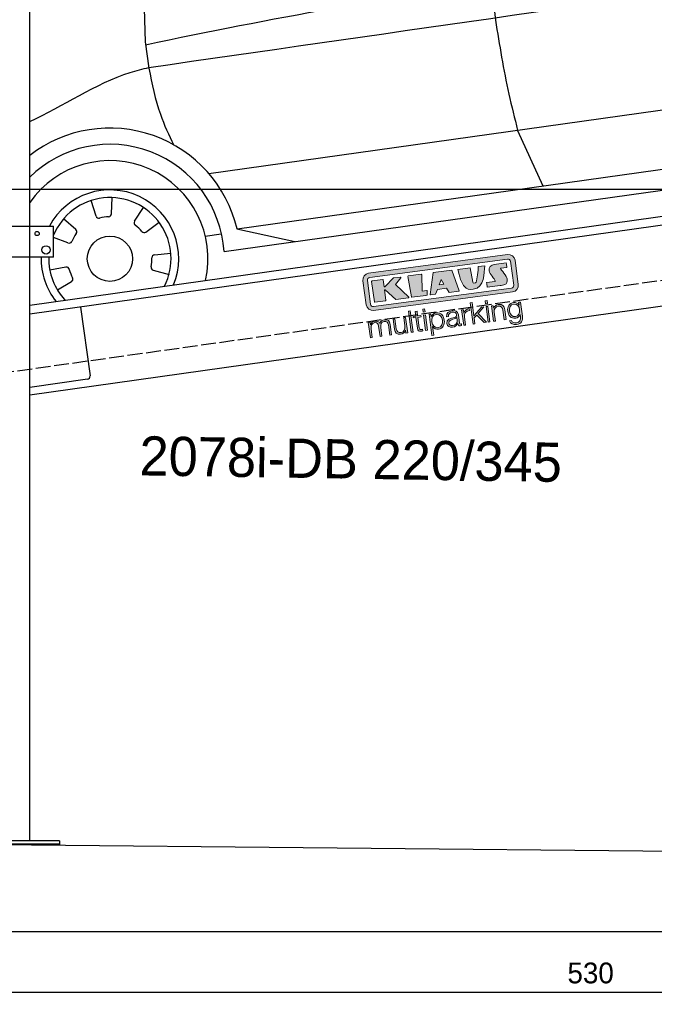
# Model space of a CAD drawing. Extents: x -311 to 6440, y -894 to 5824.
# Tile 2 of 6: x 926 to 3064, y -894 to 2421. Entities that reach past the tile are written whole.
import ezdxf

# ---------------------------------------------------------------- set-up
doc = ezdxf.new("R2010")
doc.units = 0
doc.header["$LTSCALE"] = 10
doc.header["$MEASUREMENT"] = 0
doc.linetypes.add('GEN3', pattern=[6.25, 5, -1.25])
doc.layers.get('0').update_dxf_attribs({"linetype": 'CONTINUOUS'})
doc.layers.get('DEFPOINTS').update_dxf_attribs({"linetype": 'CONTINUOUS'})
doc.layers.add('3', color=6, linetype='GEN3')
doc.layers.add('CAR', color=1, linetype='CONTINUOUS')
for name, color, linetype, lineweight in [('AM_0', 7, 'CONTINUOUS', 30), ('AM_5', 3, 'CONTINUOUS', 15), ('Logo', 7, 'CONTINUOUS', 25)]:
    doc.layers.add(name, color=color, linetype=linetype, lineweight=lineweight)
doc.dimstyles.new('KLAUS_DXF', dxfattribs={"dimscale": 20, "dimtxt": 3.5, "dimasz": 2, "dimexe": 2, "dimexo": 1, "dimgap": 1.5, "dimtad": 1, "dimlfac": 0.1, "dimdsep": 46, "dimtxsty": 'STANDARD', "dimblk": 'DOT', "dimcen": 2, "dimclrd": 256, "dimclre": 256, "dimclrt": 2, "dimadec": 0, "dimazin": 0, "dimtfac": 1, "dimtmove": 2, "dimatfit": 3, "dimfxl": 1, "dimtolj": 1, "dimarcsym": 0})

# ---------------------------------------------------------------- blocks, each defined once
blk = doc.blocks.new('KLAUS')
at = {"layer": 'Logo'}
h = blk.add_hatch(color=8, dxfattribs=at)
h.dxf.hatch_style = 2
edge = h.paths.add_edge_path()
edge.add_spline(control_points=[(3.6, 29.09), (2.88, 29.09), (2.3, 28.51), (2.3, 27.8), (2.3, 27.8), (2.3, 16.11), (2.3, 16.11), (2.3, 15.39), (2.88, 14.81), (3.6, 14.81), (3.6, 14.81), (71.16, 14.81), (71.16, 14.81), (71.88, 14.81), (72.46, 15.39), (72.46, 16.11), (72.46, 16.11), (72.46, 27.8), (72.46, 27.8), (72.46, 28.51), (71.88, 29.09), (71.16, 29.09), (71.16, 29.09), (3.6, 29.09), (3.6, 29.09), (3.6, 29.09), (3.6, 29.09), (3.6, 29.09)], knot_values=[0, 0, 0, 0, 1, 1, 1, 2, 2, 2, 3, 3, 3, 4, 4, 4, 5, 5, 5, 6, 6, 6, 7, 7, 7, 8, 8, 8, 9, 9, 9, 9], degree=3, periodic=0)
edge = h.paths.add_edge_path()
edge.add_spline(control_points=[(3.35, 31.23), (3.35, 31.23), (71.47, 31.23), (71.47, 31.23), (73.26, 31.23), (74.71, 29.77), (74.71, 27.99), (74.71, 27.99), (74.71, 16.17), (74.71, 16.17), (74.71, 14.38), (73.26, 12.93), (71.47, 12.93), (71.47, 12.93), (3.35, 12.93), (3.35, 12.93), (1.56, 12.93), (0.11, 14.38), (0.11, 16.17), (0.11, 16.17), (0.11, 27.99), (0.11, 27.99), (0.11, 29.77), (1.56, 31.23), (3.35, 31.23), (3.35, 31.23), (3.35, 31.23), (3.35, 31.23)], knot_values=[0, 0, 0, 0, 1, 1, 1, 2, 2, 2, 3, 3, 3, 4, 4, 4, 5, 5, 5, 6, 6, 6, 7, 7, 7, 8, 8, 8, 9, 9, 9, 9], degree=3, periodic=0)
h = blk.add_hatch(color=8, dxfattribs=at)
h.dxf.hatch_style = 2
edge = h.paths.add_edge_path()
edge.add_spline(control_points=[(4.5, 27.33), (4.5, 27.33), (9.7, 27.33), (9.7, 27.33), (9.84, 27.33), (9.96, 27.22), (9.96, 27.08), (9.96, 27.08), (9.96, 23.69), (9.96, 23.69), (9.96, 23.69), (9.94, 23.64), (10.04, 23.59), (10.14, 23.53), (10.2, 23.57), (10.2, 23.57), (10.2, 23.57), (10.51, 23.75), (10.51, 23.75), (10.51, 23.75), (14.94, 27.33), (14.94, 27.33), (14.94, 27.33), (18.41, 27.33), (18.41, 27.33), (18.41, 27.33), (18.49, 27.33), (18.56, 27.2), (18.65, 27.04), (18.53, 26.91), (18.53, 26.91), (18.53, 26.91), (15.49, 24.11), (15.49, 24.11), (15.49, 24.11), (21.14, 17.06), (21.14, 17.06), (21.14, 17.06), (21.13, 16.91), (21.13, 16.91), (21.08, 16.84), (20.99, 16.82), (20.99, 16.82), (20.99, 16.82), (14.7, 16.82), (14.7, 16.82), (14.7, 16.82), (10.26, 22.17), (10.26, 22.17), (10.26, 22.17), (10.19, 22.24), (10.08, 22.21), (9.97, 22.18), (9.96, 22.11), (9.96, 22.11), (9.96, 22.11), (9.96, 17.08), (9.96, 17.08), (9.96, 16.94), (9.84, 16.82), (9.7, 16.82), (9.7, 16.82), (4.5, 16.82), (4.5, 16.82), (4.36, 16.82), (4.25, 16.94), (4.25, 17.08), (4.25, 17.08), (4.25, 27.08), (4.25, 27.08), (4.25, 27.22), (4.36, 27.33), (4.5, 27.33), (4.5, 27.33), (4.5, 27.33), (4.5, 27.33)], knot_values=[0, 0, 0, 0, 1, 1, 1, 2, 2, 2, 3, 3, 3, 4, 4, 4, 5, 5, 5, 6, 6, 6, 7, 7, 7, 8, 8, 8, 9, 9, 9, 10, 10, 10, 11, 11, 11, 12, 12, 12, 13, 13, 13, 14, 14, 14, 15, 15, 15, 16, 16, 16, 17, 17, 17, 18, 18, 18, 19, 19, 19, 20, 20, 20, 21, 21, 21, 22, 22, 22, 23, 23, 23, 24, 24, 24, 25, 25, 25, 25], degree=3, periodic=0)
h = blk.add_hatch(color=8, dxfattribs=at)
h.dxf.hatch_style = 2
h.paths.add_polyline_path([(22.42, 17.06), (21.97, 27.15), (22.24, 27.33), (28.55, 27.33), (28.86, 26.97), (28.01, 19.08), (30.26, 19.07), (30.44, 18.95), (30.08, 16.95), (29.49, 16.82), (22.6, 16.82)])
h = blk.add_hatch(color=8, dxfattribs=at)
h.paths.add_polyline_path([(36.52, 21.01), (38.93, 21.01), (37.87, 23.57)])
h.paths.add_polyline_path([(34.52, 27.33), (43.65, 27.33), (45.76, 16.94), (45.57, 16.82), (40.83, 16.82), (39.89, 18.95), (35.42, 18.95), (34.27, 16.82), (31.78, 16.82), (31.66, 17)])
h = blk.add_hatch(color=8, dxfattribs=at)
h.dxf.hatch_style = 2
edge = h.paths.add_edge_path()
edge.add_spline(control_points=[(52.69, 27.32), (52.69, 27.32), (52.88, 20.14), (52.88, 20.14), (53.01, 19.89), (53.2, 19.77), (53.43, 19.71), (53.91, 19.59), (54.43, 19.57), (54.64, 20.03), (55.23, 21.34), (56.27, 25.45), (56.6, 27.33), (56.6, 27.33), (59.77, 27.33), (59.77, 27.33), (58.77, 23.9), (58.56, 16.82), (52.63, 16.76), (48.72, 16.72), (48.01, 19.35), (47.27, 22.24), (46.89, 23.68), (46.54, 27.33), (46.54, 27.33), (46.54, 27.33), (52.69, 27.32), (52.69, 27.32), (52.69, 27.32), (52.69, 27.32), (52.69, 27.32)], knot_values=[0, 0, 0, 0, 1, 1, 1, 2, 2, 2, 3, 3, 3, 4, 4, 4, 5, 5, 5, 6, 6, 6, 7, 7, 7, 8, 8, 8, 9, 9, 9, 10, 10, 10, 10], degree=3, periodic=0)
h = blk.add_hatch(color=8, dxfattribs=at)
h.dxf.hatch_style = 2
edge = h.paths.add_edge_path()
edge.add_spline(control_points=[(64.46, 27.33), (64.46, 27.33), (70.31, 27.33), (70.31, 27.33), (70.31, 26.52), (70.31, 26.02), (70.31, 25.12), (70.31, 25.12), (67.3, 25.12), (67.3, 25.12), (67.24, 25.04), (67.25, 25.11), (67.25, 24.91), (67.25, 24.88), (69.73, 20.38), (69.73, 19.57), (69.73, 16.4), (67.22, 16.81), (65.9, 16.82), (65.9, 16.82), (59.59, 16.82), (59.59, 16.82), (59.59, 17.76), (59.59, 18.23), (59.59, 19.14), (59.59, 19.14), (63.75, 19.14), (63.75, 19.14), (63.82, 19.22), (63.81, 19.11), (63.81, 19.31), (63.81, 20.32), (61.58, 23.06), (61.58, 24.63), (61.58, 26.33), (62.83, 27.34), (64.46, 27.33), (64.46, 27.33), (64.46, 27.33), (64.46, 27.33)], knot_values=[0, 0, 0, 0, 1, 1, 1, 2, 2, 2, 3, 3, 3, 4, 4, 4, 5, 5, 5, 6, 6, 6, 7, 7, 7, 8, 8, 8, 9, 9, 9, 10, 10, 10, 11, 11, 11, 12, 12, 12, 13, 13, 13, 13], degree=3, periodic=0)
h = blk.add_hatch(color=30, dxfattribs=at)
h.dxf.hatch_style = 2
h.paths.add_polyline_path([(20.07, 0), (20.99, 0), (20.99, 10.45), (20.07, 10.45)])
h = blk.add_hatch(color=30, dxfattribs=at)
h.dxf.hatch_style = 2
edge = h.paths.add_edge_path()
edge.add_spline(control_points=[(24.22, 9.82), (24.22, 9.82), (23.3, 9.82), (23.3, 9.82), (23.3, 9.82), (23.3, 7.55), (23.3, 7.55), (23.3, 7.55), (21.98, 7.55), (21.98, 7.55), (21.98, 7.55), (21.98, 6.78), (21.98, 6.78), (21.98, 6.78), (23.3, 6.78), (23.3, 6.78), (23.3, 6.78), (23.3, 1.61), (23.3, 1.61), (23.28, 0.32), (23.71, -0.09), (24.94, -0.09), (25.22, -0.09), (25.48, -0.06), (25.76, -0.06), (25.76, -0.06), (25.76, 0.73), (25.76, 0.73), (25.5, 0.7), (25.23, 0.69), (24.97, 0.69), (24.31, 0.73), (24.22, 1.08), (24.22, 1.68), (24.22, 1.68), (24.22, 6.78), (24.22, 6.78), (24.22, 6.78), (25.76, 6.78), (25.76, 6.78), (25.76, 6.78), (25.76, 7.55), (25.76, 7.55), (25.76, 7.55), (24.22, 7.55), (24.22, 7.55), (24.22, 7.55), (24.22, 9.82), (24.22, 9.82), (24.22, 9.82), (24.22, 9.82), (24.22, 9.82)], knot_values=[0, 0, 0, 0, 1, 1, 1, 2, 2, 2, 3, 3, 3, 4, 4, 4, 5, 5, 5, 6, 6, 6, 7, 7, 7, 8, 8, 8, 9, 9, 9, 10, 10, 10, 11, 11, 11, 12, 12, 12, 13, 13, 13, 14, 14, 14, 15, 15, 15, 16, 16, 16, 17, 17, 17, 17], degree=3, periodic=0)
h = blk.add_hatch(color=30, dxfattribs=at)
h.paths.add_polyline_path([(27.1, 0), (28.03, 0), (28.03, 7.55), (27.1, 7.55)])
h.paths.add_polyline_path([(27.1, 8.98), (28.03, 8.98), (28.03, 10.45), (27.1, 10.45)])
h = blk.add_hatch(color=30, dxfattribs=at)
h.dxf.hatch_style = 2
h.paths.add_polyline_path([(50.4, 0), (51.32, 0), (51.32, 2.87), (52.82, 4.11), (55.8, 0), (56.96, 0), (53.52, 4.76), (56.74, 7.55), (55.51, 7.55), (51.32, 3.89), (51.32, 10.45), (50.4, 10.45)])
h = blk.add_hatch(color=30, dxfattribs=at)
h.paths.add_polyline_path([(57.74, 0), (58.66, 0), (58.66, 7.55), (57.74, 7.55)])
h.paths.add_polyline_path([(57.74, 8.98), (58.66, 8.98), (58.66, 10.45), (57.74, 10.45)])
h = blk.add_hatch(color=30, dxfattribs=at)
h.dxf.hatch_style = 2
edge = h.paths.add_edge_path()
edge.add_spline(control_points=[(0, 0), (0, 0), (0.92, 0), (0.92, 0), (0.92, 0), (0.92, 4.22), (0.92, 4.22), (0.94, 5.8), (1.58, 7), (3.18, 7), (4.35, 7), (4.77, 6.15), (4.76, 5.12), (4.76, 5.12), (4.76, 0), (4.76, 0), (4.76, 0), (5.68, 0), (5.68, 0), (5.68, 0), (5.68, 4.27), (5.68, 4.27), (5.68, 5.68), (6.14, 7), (7.73, 7), (9.05, 7), (9.52, 6.32), (9.52, 5.08), (9.52, 5.08), (9.52, 0), (9.52, 0), (9.52, 0), (10.44, 0), (10.44, 0), (10.44, 0), (10.44, 5.12), (10.44, 5.12), (10.44, 6.91), (9.59, 7.77), (7.94, 7.77), (6.94, 7.77), (5.99, 7.29), (5.54, 6.3), (5.26, 7.29), (4.36, 7.77), (3.37, 7.77), (2.17, 7.77), (1.38, 7.19), (0.89, 6.28), (0.89, 6.28), (0.85, 6.28), (0.85, 6.28), (0.85, 6.28), (0.85, 7.55), (0.85, 7.55), (0.85, 7.55), (0, 7.55), (0, 7.55), (0, 7.55), (0, 0), (0, 0), (0, 0), (0, 0), (0, 0)], knot_values=[0, 0, 0, 0, 1, 1, 1, 2, 2, 2, 3, 3, 3, 4, 4, 4, 5, 5, 5, 6, 6, 6, 7, 7, 7, 8, 8, 8, 9, 9, 9, 10, 10, 10, 11, 11, 11, 12, 12, 12, 13, 13, 13, 14, 14, 14, 15, 15, 15, 16, 16, 16, 17, 17, 17, 18, 18, 18, 19, 19, 19, 20, 20, 20, 21, 21, 21, 21], degree=3, periodic=0)
h = blk.add_hatch(color=30, dxfattribs=at)
h.dxf.hatch_style = 2
edge = h.paths.add_edge_path()
edge.add_spline(control_points=[(18.31, 7.55), (18.31, 7.55), (17.39, 7.55), (17.39, 7.55), (17.39, 7.55), (17.39, 3.59), (17.39, 3.59), (17.39, 2.05), (16.7, 0.56), (15.12, 0.56), (13.66, 0.56), (13.15, 1.27), (13.1, 2.64), (13.1, 2.64), (13.1, 7.55), (13.1, 7.55), (13.1, 7.55), (12.18, 7.55), (12.18, 7.55), (12.18, 7.55), (12.18, 2.65), (12.18, 2.65), (12.18, 0.89), (12.93, -0.22), (14.83, -0.22), (15.96, -0.22), (16.95, 0.35), (17.44, 1.36), (17.44, 1.36), (17.47, 1.36), (17.47, 1.36), (17.47, 1.36), (17.47, 0), (17.47, 0), (17.47, 0), (18.31, 0), (18.31, 0), (18.31, 0), (18.31, 7.55), (18.31, 7.55), (18.31, 7.55), (18.31, 7.55), (18.31, 7.55)], knot_values=[0, 0, 0, 0, 1, 1, 1, 2, 2, 2, 3, 3, 3, 4, 4, 4, 5, 5, 5, 6, 6, 6, 7, 7, 7, 8, 8, 8, 9, 9, 9, 10, 10, 10, 11, 11, 11, 12, 12, 12, 13, 13, 13, 14, 14, 14, 14], degree=3, periodic=0)
h = blk.add_hatch(color=30, dxfattribs=at)
edge = h.paths.add_edge_path()
edge.add_spline(control_points=[(35.84, 3.78), (35.84, 2.21), (35.12, 0.56), (33.37, 0.56), (31.4, 0.56), (30.72, 2.21), (30.72, 3.78), (30.72, 5.49), (31.33, 7), (33.37, 7), (35.12, 7), (35.84, 5.34), (35.84, 3.78), (35.84, 3.78), (35.84, 3.78), (35.84, 3.78)], knot_values=[0, 0, 0, 0, 1, 1, 1, 2, 2, 2, 3, 3, 3, 4, 4, 4, 5, 5, 5, 5], degree=3, periodic=0)
edge = h.paths.add_edge_path()
edge.add_spline(control_points=[(29.79, -2.8), (29.79, -2.8), (30.72, -2.8), (30.72, -2.8), (30.72, -2.8), (30.72, 1.43), (30.72, 1.43), (30.72, 1.43), (30.74, 1.43), (30.74, 1.43), (31.14, 0.35), (32.24, -0.22), (33.37, -0.22), (35.66, -0.22), (36.76, 1.64), (36.76, 3.78), (36.76, 5.91), (35.66, 7.77), (33.37, 7.77), (32.15, 7.77), (31.1, 7.14), (30.67, 6.12), (30.67, 6.12), (30.64, 6.12), (30.64, 6.12), (30.64, 6.12), (30.64, 7.55), (30.64, 7.55), (30.64, 7.55), (29.79, 7.55), (29.79, 7.55), (29.79, 7.55), (29.79, -2.8), (29.79, -2.8), (29.79, -2.8), (29.79, -2.8), (29.79, -2.8)], knot_values=[0, 0, 0, 0, 1, 1, 1, 2, 2, 2, 3, 3, 3, 4, 4, 4, 5, 5, 5, 6, 6, 6, 7, 7, 7, 8, 8, 8, 9, 9, 9, 10, 10, 10, 11, 11, 11, 12, 12, 12, 12], degree=3, periodic=0)
h = blk.add_hatch(color=30, dxfattribs=at)
edge = h.paths.add_edge_path()
edge.add_spline(control_points=[(43.03, 2.93), (43.04, 1.45), (41.8, 0.56), (40.39, 0.56), (39.53, 0.56), (38.71, 1.13), (38.71, 2.05), (38.71, 3.53), (40.66, 3.51), (42.22, 3.79), (42.47, 3.84), (42.88, 3.91), (43, 4.13), (43, 4.13), (43.03, 4.13), (43.03, 4.13), (43.03, 4.13), (43.03, 2.93), (43.03, 2.93), (43.03, 2.93), (43.03, 2.93), (43.03, 2.93)], knot_values=[0, 0, 0, 0, 1, 1, 1, 2, 2, 2, 3, 3, 3, 4, 4, 4, 5, 5, 5, 6, 6, 6, 7, 7, 7, 7], degree=3, periodic=0)
edge = h.paths.add_edge_path()
edge.add_spline(control_points=[(39.03, 5.24), (39.06, 6.47), (39.91, 7), (41.05, 7), (42.14, 7), (43.03, 6.69), (43.03, 5.45), (43.03, 4.61), (42.6, 4.51), (41.84, 4.42), (39.85, 4.19), (37.79, 4.11), (37.79, 1.99), (37.79, 0.47), (38.93, -0.22), (40.32, -0.22), (41.77, -0.22), (42.43, 0.34), (43.07, 1.32), (43.07, 1.32), (43.1, 1.32), (43.1, 1.32), (43.1, 0.53), (43.25, 0), (44.19, 0), (44.43, 0), (44.58, 0.01), (44.79, 0.06), (44.79, 0.06), (44.79, 0.83), (44.79, 0.83), (44.71, 0.81), (44.6, 0.78), (44.49, 0.78), (44.13, 0.78), (43.95, 0.98), (43.95, 1.33), (43.95, 1.33), (43.95, 5.34), (43.95, 5.34), (43.95, 7.36), (42.5, 7.77), (41.17, 7.77), (39.44, 7.77), (38.2, 7.01), (38.11, 5.24), (38.11, 5.24), (39.03, 5.24), (39.03, 5.24), (39.03, 5.24), (39.03, 5.24), (39.03, 5.24)], knot_values=[0, 0, 0, 0, 1, 1, 1, 2, 2, 2, 3, 3, 3, 4, 4, 4, 5, 5, 5, 6, 6, 6, 7, 7, 7, 8, 8, 8, 9, 9, 9, 10, 10, 10, 11, 11, 11, 12, 12, 12, 13, 13, 13, 14, 14, 14, 15, 15, 15, 16, 16, 16, 17, 17, 17, 17], degree=3, periodic=0)
h = blk.add_hatch(color=30, dxfattribs=at)
h.dxf.hatch_style = 2
edge = h.paths.add_edge_path()
edge.add_spline(control_points=[(45.79, 0), (45.79, 0), (46.71, 0), (46.71, 0), (46.71, 0), (46.71, 4.03), (46.71, 4.03), (46.71, 5.59), (47.85, 6.82), (49.52, 6.73), (49.52, 6.73), (49.52, 7.66), (49.52, 7.66), (48.16, 7.72), (47.14, 7), (46.67, 5.78), (46.67, 5.78), (46.64, 5.78), (46.64, 5.78), (46.64, 5.78), (46.64, 7.55), (46.64, 7.55), (46.64, 7.55), (45.79, 7.55), (45.79, 7.55), (45.79, 7.55), (45.79, 0), (45.79, 0), (45.79, 0), (45.79, 0), (45.79, 0)], knot_values=[0, 0, 0, 0, 1, 1, 1, 2, 2, 2, 3, 3, 3, 4, 4, 4, 5, 5, 5, 6, 6, 6, 7, 7, 7, 8, 8, 8, 9, 9, 9, 10, 10, 10, 10], degree=3, periodic=0)
h = blk.add_hatch(color=30, dxfattribs=at)
h.dxf.hatch_style = 2
edge = h.paths.add_edge_path()
edge.add_spline(control_points=[(60.41, 0), (60.41, 0), (61.33, 0), (61.33, 0), (61.33, 0), (61.33, 4.41), (61.33, 4.41), (61.36, 5.89), (62.24, 7), (63.7, 7), (65.2, 7), (65.62, 6.02), (65.62, 4.71), (65.62, 4.71), (65.62, 0), (65.62, 0), (65.62, 0), (66.54, 0), (66.54, 0), (66.54, 0), (66.54, 4.86), (66.54, 4.86), (66.54, 6.66), (65.9, 7.77), (63.78, 7.77), (62.71, 7.77), (61.7, 7.16), (61.36, 6.25), (61.36, 6.25), (61.33, 6.25), (61.33, 6.25), (61.33, 6.25), (61.33, 7.55), (61.33, 7.55), (61.33, 7.55), (60.41, 7.55), (60.41, 7.55), (60.41, 7.55), (60.41, 0), (60.41, 0), (60.41, 0), (60.41, 0), (60.41, 0)], knot_values=[0, 0, 0, 0, 1, 1, 1, 2, 2, 2, 3, 3, 3, 4, 4, 4, 5, 5, 5, 6, 6, 6, 7, 7, 7, 8, 8, 8, 9, 9, 9, 10, 10, 10, 11, 11, 11, 12, 12, 12, 13, 13, 13, 14, 14, 14, 14], degree=3, periodic=0)
h = blk.add_hatch(color=30, dxfattribs=at)
edge = h.paths.add_edge_path()
edge.add_spline(control_points=[(71.32, 0.86), (69.62, 0.86), (68.83, 2.34), (68.83, 3.86), (68.83, 5.43), (69.56, 7), (71.32, 7), (73.06, 7), (73.75, 5.34), (73.75, 3.86), (73.75, 2.33), (72.91, 0.86), (71.32, 0.86), (71.32, 0.86), (71.32, 0.86), (71.32, 0.86)], knot_values=[0, 0, 0, 0, 1, 1, 1, 2, 2, 2, 3, 3, 3, 4, 4, 4, 5, 5, 5, 5], degree=3, periodic=0)
edge = h.paths.add_edge_path()
edge.add_spline(control_points=[(74.67, 7.55), (74.67, 7.55), (73.75, 7.55), (73.75, 7.55), (73.75, 7.55), (73.75, 6.25), (73.75, 6.25), (73.75, 6.25), (73.72, 6.25), (73.72, 6.25), (73.35, 7.09), (72.41, 7.77), (71.32, 7.77), (69.13, 7.77), (67.9, 6.05), (67.9, 3.97), (67.9, 1.82), (68.9, 0.09), (71.32, 0.09), (72.4, 0.09), (73.29, 0.72), (73.72, 1.64), (73.72, 1.64), (73.75, 1.64), (73.75, 1.64), (73.75, 1.64), (73.75, 0.61), (73.75, 0.61), (73.75, -1.23), (73.01, -2.24), (71.32, -2.24), (70.29, -2.24), (69.31, -1.85), (69.1, -0.73), (69.1, -0.73), (68.18, -0.73), (68.18, -0.73), (68.31, -2.34), (69.81, -3.02), (71.32, -3.02), (73.79, -3.02), (74.65, -1.64), (74.67, 0.61), (74.67, 0.61), (74.67, 7.55), (74.67, 7.55), (74.67, 7.55), (74.67, 7.55), (74.67, 7.55)], knot_values=[0, 0, 0, 0, 1, 1, 1, 2, 2, 2, 3, 3, 3, 4, 4, 4, 5, 5, 5, 6, 6, 6, 7, 7, 7, 8, 8, 8, 9, 9, 9, 10, 10, 10, 11, 11, 11, 12, 12, 12, 13, 13, 13, 14, 14, 14, 15, 15, 15, 16, 16, 16, 16], degree=3, periodic=0)
at = {"layer": 'Logo', "lineweight": 0}
for points in [[(22.42, 17.06), (21.97, 27.15), (22.24, 27.33), (28.55, 27.33), (28.86, 26.97), (28.01, 19.08), (30.26, 19.07), (30.44, 18.95), (30.08, 16.95), (29.49, 16.82), (22.6, 16.82), (22.42, 17.06), (22.42, 17.06)], [(34.52, 27.33), (43.65, 27.33), (45.76, 16.94), (45.57, 16.82), (40.83, 16.82), (39.89, 18.95), (35.42, 18.95), (34.27, 16.82), (31.78, 16.82), (31.66, 17), (34.52, 27.33), (34.52, 27.33)], [(36.52, 21.01), (38.93, 21.01), (37.87, 23.57), (36.52, 21.01), (36.52, 21.01)], [(20.07, 0), (20.99, 0), (20.99, 10.45), (20.07, 10.45), (20.07, 0), (20.07, 0)], [(27.1, 8.98), (28.03, 8.98), (28.03, 10.45), (27.1, 10.45), (27.1, 8.98), (27.1, 8.98)], [(50.4, 0), (51.32, 0), (51.32, 2.87), (52.82, 4.11), (55.8, 0), (56.96, 0), (53.52, 4.76), (56.74, 7.55), (55.51, 7.55), (51.32, 3.89), (51.32, 10.45), (50.4, 10.45), (50.4, 0), (50.4, 0)], [(57.74, 8.98), (58.66, 8.98), (58.66, 10.45), (57.74, 10.45), (57.74, 8.98), (57.74, 8.98)], [(27.1, 0), (28.03, 0), (28.03, 7.55), (27.1, 7.55), (27.1, 0), (27.1, 0)], [(57.74, 0), (58.66, 0), (58.66, 7.55), (57.74, 7.55), (57.74, 0), (57.74, 0)]]:
    blk.add_lwpolyline(points, dxfattribs=at)
for points, knots in [([(3.35, 31.23), (3.35, 31.23), (71.47, 31.23), (71.47, 31.23), (73.26, 31.23), (74.71, 29.77), (74.71, 27.99), (74.71, 27.99), (74.71, 16.17), (74.71, 16.17), (74.71, 14.38), (73.26, 12.93), (71.47, 12.93), (71.47, 12.93), (3.35, 12.93), (3.35, 12.93), (1.56, 12.93), (0.11, 14.38), (0.11, 16.17), (0.11, 16.17), (0.11, 27.99), (0.11, 27.99), (0.11, 29.77), (1.56, 31.23), (3.35, 31.23), (3.35, 31.23), (3.35, 31.23), (3.35, 31.23)], [0, 0, 0, 0, 1, 1, 1, 2, 2, 2, 3, 3, 3, 4, 4, 4, 5, 5, 5, 6, 6, 6, 7, 7, 7, 8, 8, 8, 9, 9, 9, 9]), ([(3.6, 29.09), (2.88, 29.09), (2.3, 28.51), (2.3, 27.8), (2.3, 27.8), (2.3, 16.11), (2.3, 16.11), (2.3, 15.39), (2.88, 14.81), (3.6, 14.81), (3.6, 14.81), (71.16, 14.81), (71.16, 14.81), (71.88, 14.81), (72.46, 15.39), (72.46, 16.11), (72.46, 16.11), (72.46, 27.8), (72.46, 27.8), (72.46, 28.51), (71.88, 29.09), (71.16, 29.09), (71.16, 29.09), (3.6, 29.09), (3.6, 29.09), (3.6, 29.09), (3.6, 29.09), (3.6, 29.09)], [0, 0, 0, 0, 1, 1, 1, 2, 2, 2, 3, 3, 3, 4, 4, 4, 5, 5, 5, 6, 6, 6, 7, 7, 7, 8, 8, 8, 9, 9, 9, 9]), ([(4.5, 27.33), (4.5, 27.33), (9.7, 27.33), (9.7, 27.33), (9.84, 27.33), (9.96, 27.22), (9.96, 27.08), (9.96, 27.08), (9.96, 23.69), (9.96, 23.69), (9.96, 23.69), (9.94, 23.64), (10.04, 23.59), (10.14, 23.53), (10.2, 23.57), (10.2, 23.57), (10.2, 23.57), (10.51, 23.75), (10.51, 23.75), (10.51, 23.75), (14.94, 27.33), (14.94, 27.33), (14.94, 27.33), (18.41, 27.33), (18.41, 27.33), (18.41, 27.33), (18.49, 27.33), (18.56, 27.2), (18.65, 27.04), (18.53, 26.91), (18.53, 26.91), (18.53, 26.91), (15.49, 24.11), (15.49, 24.11), (15.49, 24.11), (21.14, 17.06), (21.14, 17.06), (21.14, 17.06), (21.13, 16.91), (21.13, 16.91), (21.08, 16.84), (20.99, 16.82), (20.99, 16.82), (20.99, 16.82), (14.7, 16.82), (14.7, 16.82), (14.7, 16.82), (10.26, 22.17), (10.26, 22.17), (10.26, 22.17), (10.19, 22.24), (10.08, 22.21), (9.97, 22.18), (9.96, 22.11), (9.96, 22.11), (9.96, 22.11), (9.96, 17.08), (9.96, 17.08), (9.96, 16.94), (9.84, 16.82), (9.7, 16.82), (9.7, 16.82), (4.5, 16.82), (4.5, 16.82), (4.36, 16.82), (4.25, 16.94), (4.25, 17.08), (4.25, 17.08), (4.25, 27.08), (4.25, 27.08), (4.25, 27.22), (4.36, 27.33), (4.5, 27.33), (4.5, 27.33), (4.5, 27.33), (4.5, 27.33)], [0, 0, 0, 0, 1, 1, 1, 2, 2, 2, 3, 3, 3, 4, 4, 4, 5, 5, 5, 6, 6, 6, 7, 7, 7, 8, 8, 8, 9, 9, 9, 10, 10, 10, 11, 11, 11, 12, 12, 12, 13, 13, 13, 14, 14, 14, 15, 15, 15, 16, 16, 16, 17, 17, 17, 18, 18, 18, 19, 19, 19, 20, 20, 20, 21, 21, 21, 22, 22, 22, 23, 23, 23, 24, 24, 24, 25, 25, 25, 25]), ([(52.69, 27.32), (52.69, 27.32), (52.88, 20.14), (52.88, 20.14), (53.01, 19.89), (53.2, 19.77), (53.43, 19.71), (53.91, 19.59), (54.43, 19.57), (54.64, 20.03), (55.23, 21.34), (56.27, 25.45), (56.6, 27.33), (56.6, 27.33), (59.77, 27.33), (59.77, 27.33), (58.77, 23.9), (58.56, 16.82), (52.63, 16.76), (48.72, 16.72), (48.01, 19.35), (47.27, 22.24), (46.89, 23.68), (46.54, 27.33), (46.54, 27.33), (46.54, 27.33), (52.69, 27.32), (52.69, 27.32), (52.69, 27.32), (52.69, 27.32), (52.69, 27.32)], [0, 0, 0, 0, 1, 1, 1, 2, 2, 2, 3, 3, 3, 4, 4, 4, 5, 5, 5, 6, 6, 6, 7, 7, 7, 8, 8, 8, 9, 9, 9, 10, 10, 10, 10]), ([(64.46, 27.33), (64.46, 27.33), (70.31, 27.33), (70.31, 27.33), (70.31, 26.52), (70.31, 26.02), (70.31, 25.12), (70.31, 25.12), (67.3, 25.12), (67.3, 25.12), (67.24, 25.04), (67.25, 25.11), (67.25, 24.91), (67.25, 24.88), (69.73, 20.38), (69.73, 19.57), (69.73, 16.4), (67.22, 16.81), (65.9, 16.82), (65.9, 16.82), (59.59, 16.82), (59.59, 16.82), (59.59, 17.76), (59.59, 18.23), (59.59, 19.14), (59.59, 19.14), (63.75, 19.14), (63.75, 19.14), (63.82, 19.22), (63.81, 19.11), (63.81, 19.31), (63.81, 20.32), (61.58, 23.06), (61.58, 24.63), (61.58, 26.33), (62.83, 27.34), (64.46, 27.33), (64.46, 27.33), (64.46, 27.33), (64.46, 27.33)], [0, 0, 0, 0, 1, 1, 1, 2, 2, 2, 3, 3, 3, 4, 4, 4, 5, 5, 5, 6, 6, 6, 7, 7, 7, 8, 8, 8, 9, 9, 9, 10, 10, 10, 11, 11, 11, 12, 12, 12, 13, 13, 13, 13]), ([(24.22, 9.82), (24.22, 9.82), (23.3, 9.82), (23.3, 9.82), (23.3, 9.82), (23.3, 7.55), (23.3, 7.55), (23.3, 7.55), (21.98, 7.55), (21.98, 7.55), (21.98, 7.55), (21.98, 6.78), (21.98, 6.78), (21.98, 6.78), (23.3, 6.78), (23.3, 6.78), (23.3, 6.78), (23.3, 1.61), (23.3, 1.61), (23.28, 0.32), (23.71, -0.09), (24.94, -0.09), (25.22, -0.09), (25.48, -0.06), (25.76, -0.06), (25.76, -0.06), (25.76, 0.73), (25.76, 0.73), (25.5, 0.7), (25.23, 0.69), (24.97, 0.69), (24.31, 0.73), (24.22, 1.08), (24.22, 1.68), (24.22, 1.68), (24.22, 6.78), (24.22, 6.78), (24.22, 6.78), (25.76, 6.78), (25.76, 6.78), (25.76, 6.78), (25.76, 7.55), (25.76, 7.55), (25.76, 7.55), (24.22, 7.55), (24.22, 7.55), (24.22, 7.55), (24.22, 9.82), (24.22, 9.82), (24.22, 9.82), (24.22, 9.82), (24.22, 9.82)], [0, 0, 0, 0, 1, 1, 1, 2, 2, 2, 3, 3, 3, 4, 4, 4, 5, 5, 5, 6, 6, 6, 7, 7, 7, 8, 8, 8, 9, 9, 9, 10, 10, 10, 11, 11, 11, 12, 12, 12, 13, 13, 13, 14, 14, 14, 15, 15, 15, 16, 16, 16, 17, 17, 17, 17]), ([(0, 0), (0, 0), (0.92, 0), (0.92, 0), (0.92, 0), (0.92, 4.22), (0.92, 4.22), (0.94, 5.8), (1.58, 7), (3.18, 7), (4.35, 7), (4.77, 6.15), (4.76, 5.12), (4.76, 5.12), (4.76, 0), (4.76, 0), (4.76, 0), (5.68, 0), (5.68, 0), (5.68, 0), (5.68, 4.27), (5.68, 4.27), (5.68, 5.68), (6.14, 7), (7.73, 7), (9.05, 7), (9.52, 6.32), (9.52, 5.08), (9.52, 5.08), (9.52, 0), (9.52, 0), (9.52, 0), (10.44, 0), (10.44, 0), (10.44, 0), (10.44, 5.12), (10.44, 5.12), (10.44, 6.91), (9.59, 7.77), (7.94, 7.77), (6.94, 7.77), (5.99, 7.29), (5.54, 6.3), (5.26, 7.29), (4.36, 7.77), (3.37, 7.77), (2.17, 7.77), (1.38, 7.19), (0.89, 6.28), (0.89, 6.28), (0.85, 6.28), (0.85, 6.28), (0.85, 6.28), (0.85, 7.55), (0.85, 7.55), (0.85, 7.55), (0, 7.55), (0, 7.55), (0, 7.55), (0, 0), (0, 0), (0, 0), (0, 0), (0, 0)], [0, 0, 0, 0, 1, 1, 1, 2, 2, 2, 3, 3, 3, 4, 4, 4, 5, 5, 5, 6, 6, 6, 7, 7, 7, 8, 8, 8, 9, 9, 9, 10, 10, 10, 11, 11, 11, 12, 12, 12, 13, 13, 13, 14, 14, 14, 15, 15, 15, 16, 16, 16, 17, 17, 17, 18, 18, 18, 19, 19, 19, 20, 20, 20, 21, 21, 21, 21]), ([(18.31, 7.55), (18.31, 7.55), (17.39, 7.55), (17.39, 7.55), (17.39, 7.55), (17.39, 3.59), (17.39, 3.59), (17.39, 2.05), (16.7, 0.56), (15.12, 0.56), (13.66, 0.56), (13.15, 1.27), (13.1, 2.64), (13.1, 2.64), (13.1, 7.55), (13.1, 7.55), (13.1, 7.55), (12.18, 7.55), (12.18, 7.55), (12.18, 7.55), (12.18, 2.65), (12.18, 2.65), (12.18, 0.89), (12.93, -0.22), (14.83, -0.22), (15.96, -0.22), (16.95, 0.35), (17.44, 1.36), (17.44, 1.36), (17.47, 1.36), (17.47, 1.36), (17.47, 1.36), (17.47, 0), (17.47, 0), (17.47, 0), (18.31, 0), (18.31, 0), (18.31, 0), (18.31, 7.55), (18.31, 7.55), (18.31, 7.55), (18.31, 7.55), (18.31, 7.55)], [0, 0, 0, 0, 1, 1, 1, 2, 2, 2, 3, 3, 3, 4, 4, 4, 5, 5, 5, 6, 6, 6, 7, 7, 7, 8, 8, 8, 9, 9, 9, 10, 10, 10, 11, 11, 11, 12, 12, 12, 13, 13, 13, 14, 14, 14, 14]), ([(29.79, -2.8), (29.79, -2.8), (30.72, -2.8), (30.72, -2.8), (30.72, -2.8), (30.72, 1.43), (30.72, 1.43), (30.72, 1.43), (30.74, 1.43), (30.74, 1.43), (31.14, 0.35), (32.24, -0.22), (33.37, -0.22), (35.66, -0.22), (36.76, 1.64), (36.76, 3.78), (36.76, 5.91), (35.66, 7.77), (33.37, 7.77), (32.15, 7.77), (31.1, 7.14), (30.67, 6.12), (30.67, 6.12), (30.64, 6.12), (30.64, 6.12), (30.64, 6.12), (30.64, 7.55), (30.64, 7.55), (30.64, 7.55), (29.79, 7.55), (29.79, 7.55), (29.79, 7.55), (29.79, -2.8), (29.79, -2.8), (29.79, -2.8), (29.79, -2.8), (29.79, -2.8)], [0, 0, 0, 0, 1, 1, 1, 2, 2, 2, 3, 3, 3, 4, 4, 4, 5, 5, 5, 6, 6, 6, 7, 7, 7, 8, 8, 8, 9, 9, 9, 10, 10, 10, 11, 11, 11, 12, 12, 12, 12]), ([(35.84, 3.78), (35.84, 2.21), (35.12, 0.56), (33.37, 0.56), (31.4, 0.56), (30.72, 2.21), (30.72, 3.78), (30.72, 5.49), (31.33, 7), (33.37, 7), (35.12, 7), (35.84, 5.34), (35.84, 3.78), (35.84, 3.78), (35.84, 3.78), (35.84, 3.78)], [0, 0, 0, 0, 1, 1, 1, 2, 2, 2, 3, 3, 3, 4, 4, 4, 5, 5, 5, 5]), ([(39.03, 5.24), (39.06, 6.47), (39.91, 7), (41.05, 7), (42.14, 7), (43.03, 6.69), (43.03, 5.45), (43.03, 4.61), (42.6, 4.51), (41.84, 4.42), (39.85, 4.19), (37.79, 4.11), (37.79, 1.99), (37.79, 0.47), (38.93, -0.22), (40.32, -0.22), (41.77, -0.22), (42.43, 0.34), (43.07, 1.32), (43.07, 1.32), (43.1, 1.32), (43.1, 1.32), (43.1, 0.53), (43.25, 0), (44.19, 0), (44.43, 0), (44.58, 0.01), (44.79, 0.06), (44.79, 0.06), (44.79, 0.83), (44.79, 0.83), (44.71, 0.81), (44.6, 0.78), (44.49, 0.78), (44.13, 0.78), (43.95, 0.98), (43.95, 1.33), (43.95, 1.33), (43.95, 5.34), (43.95, 5.34), (43.95, 7.36), (42.5, 7.77), (41.17, 7.77), (39.44, 7.77), (38.2, 7.01), (38.11, 5.24), (38.11, 5.24), (39.03, 5.24), (39.03, 5.24), (39.03, 5.24), (39.03, 5.24), (39.03, 5.24)], [0, 0, 0, 0, 1, 1, 1, 2, 2, 2, 3, 3, 3, 4, 4, 4, 5, 5, 5, 6, 6, 6, 7, 7, 7, 8, 8, 8, 9, 9, 9, 10, 10, 10, 11, 11, 11, 12, 12, 12, 13, 13, 13, 14, 14, 14, 15, 15, 15, 16, 16, 16, 17, 17, 17, 17]), ([(45.79, 0), (45.79, 0), (46.71, 0), (46.71, 0), (46.71, 0), (46.71, 4.03), (46.71, 4.03), (46.71, 5.59), (47.85, 6.82), (49.52, 6.73), (49.52, 6.73), (49.52, 7.66), (49.52, 7.66), (48.16, 7.72), (47.14, 7), (46.67, 5.78), (46.67, 5.78), (46.64, 5.78), (46.64, 5.78), (46.64, 5.78), (46.64, 7.55), (46.64, 7.55), (46.64, 7.55), (45.79, 7.55), (45.79, 7.55), (45.79, 7.55), (45.79, 0), (45.79, 0), (45.79, 0), (45.79, 0), (45.79, 0)], [0, 0, 0, 0, 1, 1, 1, 2, 2, 2, 3, 3, 3, 4, 4, 4, 5, 5, 5, 6, 6, 6, 7, 7, 7, 8, 8, 8, 9, 9, 9, 10, 10, 10, 10]), ([(60.41, 0), (60.41, 0), (61.33, 0), (61.33, 0), (61.33, 0), (61.33, 4.41), (61.33, 4.41), (61.36, 5.89), (62.24, 7), (63.7, 7), (65.2, 7), (65.62, 6.02), (65.62, 4.71), (65.62, 4.71), (65.62, 0), (65.62, 0), (65.62, 0), (66.54, 0), (66.54, 0), (66.54, 0), (66.54, 4.86), (66.54, 4.86), (66.54, 6.66), (65.9, 7.77), (63.78, 7.77), (62.71, 7.77), (61.7, 7.16), (61.36, 6.25), (61.36, 6.25), (61.33, 6.25), (61.33, 6.25), (61.33, 6.25), (61.33, 7.55), (61.33, 7.55), (61.33, 7.55), (60.41, 7.55), (60.41, 7.55), (60.41, 7.55), (60.41, 0), (60.41, 0), (60.41, 0), (60.41, 0), (60.41, 0)], [0, 0, 0, 0, 1, 1, 1, 2, 2, 2, 3, 3, 3, 4, 4, 4, 5, 5, 5, 6, 6, 6, 7, 7, 7, 8, 8, 8, 9, 9, 9, 10, 10, 10, 11, 11, 11, 12, 12, 12, 13, 13, 13, 14, 14, 14, 14]), ([(74.67, 7.55), (74.67, 7.55), (73.75, 7.55), (73.75, 7.55), (73.75, 7.55), (73.75, 6.25), (73.75, 6.25), (73.75, 6.25), (73.72, 6.25), (73.72, 6.25), (73.35, 7.09), (72.41, 7.77), (71.32, 7.77), (69.13, 7.77), (67.9, 6.05), (67.9, 3.97), (67.9, 1.82), (68.9, 0.09), (71.32, 0.09), (72.4, 0.09), (73.29, 0.72), (73.72, 1.64), (73.72, 1.64), (73.75, 1.64), (73.75, 1.64), (73.75, 1.64), (73.75, 0.61), (73.75, 0.61), (73.75, -1.23), (73.01, -2.24), (71.32, -2.24), (70.29, -2.24), (69.31, -1.85), (69.1, -0.73), (69.1, -0.73), (68.18, -0.73), (68.18, -0.73), (68.31, -2.34), (69.81, -3.02), (71.32, -3.02), (73.79, -3.02), (74.65, -1.64), (74.67, 0.61), (74.67, 0.61), (74.67, 7.55), (74.67, 7.55), (74.67, 7.55), (74.67, 7.55), (74.67, 7.55)], [0, 0, 0, 0, 1, 1, 1, 2, 2, 2, 3, 3, 3, 4, 4, 4, 5, 5, 5, 6, 6, 6, 7, 7, 7, 8, 8, 8, 9, 9, 9, 10, 10, 10, 11, 11, 11, 12, 12, 12, 13, 13, 13, 14, 14, 14, 15, 15, 15, 16, 16, 16, 16]), ([(71.32, 0.86), (69.62, 0.86), (68.83, 2.34), (68.83, 3.86), (68.83, 5.43), (69.56, 7), (71.32, 7), (73.06, 7), (73.75, 5.34), (73.75, 3.86), (73.75, 2.33), (72.91, 0.86), (71.32, 0.86), (71.32, 0.86), (71.32, 0.86), (71.32, 0.86)], [0, 0, 0, 0, 1, 1, 1, 2, 2, 2, 3, 3, 3, 4, 4, 4, 5, 5, 5, 5]), ([(43.03, 2.93), (43.04, 1.45), (41.8, 0.56), (40.39, 0.56), (39.53, 0.56), (38.71, 1.13), (38.71, 2.05), (38.71, 3.53), (40.66, 3.51), (42.22, 3.79), (42.47, 3.84), (42.88, 3.91), (43, 4.13), (43, 4.13), (43.03, 4.13), (43.03, 4.13), (43.03, 4.13), (43.03, 2.93), (43.03, 2.93), (43.03, 2.93), (43.03, 2.93), (43.03, 2.93)], [0, 0, 0, 0, 1, 1, 1, 2, 2, 2, 3, 3, 3, 4, 4, 4, 5, 5, 5, 6, 6, 6, 7, 7, 7, 7])]:
    blk.add_open_spline(points, degree=3, knots=knots, dxfattribs=at)
blk = doc.blocks.new('_DOT')
at = {"color": 0, "linetype": 'ByBlock'}
blk.add_line((-0.5, 0), (-1, 0), dxfattribs=at)
at = {"color": 0, "linetype": 'ByBlock', "const_width": 0.5}
blk.add_lwpolyline([(-0.25, 0, 1), (0.25, 0, 1)], format="xyb", close=True, dxfattribs=at)
blk = doc.blocks.new('*D8')
at = {"layer": 'AM_5', "lineweight": -2, "transparency": 16777216}
for p, q in [((5479.5, 1850), (-240.5, 1850)), ((-200.5, -310), (-200.5, 1810)), ((180, -350), (-240.5, -350))]:
    blk.add_line(p, q, dxfattribs=at)
at = {"layer": 'DEFPOINTS', "color": 0, "transparency": 16777216}
for p in [(-200.5, 1850), (5499.5, 1850), (200, -350)]:
    blk.add_point(p, dxfattribs=at)
at = {"layer": 'AM_5', "lineweight": -2, "transparency": 16777216, "xscale": 40, "yscale": 40, "zscale": 40}
for p, rotation in [((-200.5, 1850), 90), ((-200.5, -350), 270)]:
    blk.add_blockref('_DOT', p, dxfattribs=dict(at, rotation=rotation))
at = {"layer": 'AM_5', "color": 2, "transparency": 16777216, "insert": (-265.5, 750), "char_height": 70, "attachment_point": 5, "rotation": 90}
blk.add_mtext('\\A1;220', dxfattribs=at)
blk = doc.blocks.new('*D9')
at = {"layer": 'AM_5', "lineweight": -2, "transparency": 16777216}
for p, q in [((179.5, 2850), (-240.5, 2850)), ((-200.5, 1890), (-200.5, 2810)), ((5479.5, 1850), (-240.5, 1850))]:
    blk.add_line(p, q, dxfattribs=at)
at = {"layer": 'DEFPOINTS', "color": 0, "transparency": 16777216}
for p in [(-200.5, 2850), (199.5, 2850), (5499.5, 1850)]:
    blk.add_point(p, dxfattribs=at)
at = {"layer": 'AM_5', "lineweight": -2, "transparency": 16777216, "xscale": 40, "yscale": 40, "zscale": 40}
for p, rotation in [((-200.5, 2850), 90), ((-200.5, 1850), 270)]:
    blk.add_blockref('_DOT', p, dxfattribs=dict(at, rotation=rotation))
at = {"layer": 'AM_5', "color": 2, "transparency": 16777216, "insert": (-265.5, 2350), "char_height": 70, "attachment_point": 5, "rotation": 90}
blk.add_mtext('\\A1;100', dxfattribs=at)
blk = doc.blocks.new('*D12')
at = {"layer": 'AM_5', "lineweight": -2, "transparency": 16777216}
for p, q in [((199.5, -420), (199.5, -893.8)), ((5499.5, -470), (5499.5, -893.8)), ((5459.5, -853.8), (239.5, -853.8))]:
    blk.add_line(p, q, dxfattribs=at)
at = {"layer": 'DEFPOINTS', "color": 0, "transparency": 16777216}
for p in [(199.5, -400), (5499.5, -450), (199.5, -853.8)]:
    blk.add_point(p, dxfattribs=at)
at = {"layer": 'AM_5', "lineweight": -2, "transparency": 16777216, "xscale": 40, "yscale": 40, "zscale": 40, "rotation": 180}
blk.add_blockref('_DOT', (199.5, -853.8), dxfattribs=at)
at = {"layer": 'AM_5', "lineweight": -2, "transparency": 16777216, "xscale": 40, "yscale": 40, "zscale": 40}
blk.add_blockref('_DOT', (5499.5, -853.8), dxfattribs=at)
at = {"layer": 'AM_5', "color": 2, "transparency": 16777216, "insert": (2849.5, -788.8), "char_height": 70, "attachment_point": 5}
blk.add_mtext('\\A1;530', dxfattribs=at)
blk = doc.blocks.new('Van200_EG')
at = {"layer": 'CAR'}
for p, q in [((28494.3, 2192.3), (28508.5, 2064.7)), ((27323.7, 2171.9), (27328.1, 1991.4)), ((27328.1, 1991.4), (27340.8, 1902.6)), ((27543.2, 1548.8), (29532.8, 1827.8)), ((28583.1, 1693.5), (28667.7, 1507.1)), ((27637.9, 1361.6), (29494.5, 1622.5)), ((27594.3, 1285.6), (29559.4, 1561.2)), ((27215, 1412.3), (27216.9, 1467.3)), ((27163.1, 1405), (27146.1, 1457.4)), ((27292.9, 1387.4), (27323.2, 1433.4)), ((27095, 1359.6), (27053.2, 1395.4)), ((27331, 1351.4), (27375.2, 1384.2)), ((27636.9, 1361.6), (27832, 1319.6)), ((27068.3, 1314.5), (27019.4, 1332.8)), ((27584.4, 1343.7), (27530.8, 1336.4)), ((27360.2, 1274.9), (27414.9, 1279.9)), ((27061.4, 1233), (27007.4, 1222.6)), ((27355.7, 1222.7), (27408.9, 1208.6)), ((27080.1, 1183.9), (27032.9, 1155.7))]:
    blk.add_line(p, q, dxfattribs=at)
blk.add_circle((27209.7, 1261.4), 76.3, dxfattribs=at)
for centre, radius, start, end in [((27209.1, 1260.5), 440.8, 13.2701, 127.715), ((27209.7, 1261.4), 385.3, 3.6036, 134.5488), ((27209.7, 1261.4), 330.2, 347.2115, 144.9451), ((27209.7, 1261.4), 231.7, 337.6174, 151.7378), ((27209.7, 1261.4), 206, 333.3345, 157.474), ((27172.6, 1408.1), 10, 198, 284.2118), ((27209.7, 1261.4), 141.4, 91.7882, 104.2118), ((27205, 1412.7), 10, 271.7882, 358), ((27088.5, 1352), 10, 323.2167, 49.4286), ((27301.3, 1381.9), 10, 146.5714, 232.7833), ((27209.7, 1261.4), 141.4, 40.3596, 52.7833), ((27209.7, 1261.4), 141.4, 143.2167, 155.6404), ((27325.1, 1359.4), 10, 220.3596, 306.5714), ((27071.9, 1323.8), 10, 249.4286, 335.6404), ((27209.7, 1261.4), 231.7, 178.834, 218.3826), ((27209.7, 1261.4), 206, 178.6887, 222.6655), ((27209.7, 1261.4), 141.4, 348.931, 1.3547), ((27361.1, 1265), 10, 95.1429, 181.3547), ((27063.3, 1223.1), 10, 14.6453, 100.8571), ((27358.3, 1232.3), 10, 168.931, 255.1429), ((27209.7, 1261.4), 141.4, 194.6453, 207.069), ((27075, 1192.5), 10, 300.8571, 27.069)]:
    blk.add_arc(centre, radius, start, end, dxfattribs=at)
for points, knots in [([(29644.2, 2370.4), (29563.3, 2359.2), (29199.9, 2308.9), (28435.2, 2185.7), (27759.5, 2072.4), (27329.3, 1981)], [610.333286, 610.333286, 610.333286, 610.333286, 855.344026, 1711.653293, 2948.481072, 2948.481072, 2948.481072, 2948.481072]), ([(28508.5, 2064.7), (28521.9, 1981.4), (28542, 1856.6), (28572.9, 1734.2), (28583.1, 1693.5)], [0, 0, 0, 0, 252.957887, 378.756313, 378.756313, 378.756313, 378.756313]), ([(26939.4, 1723.8), (27053.9, 1774.8), (27176.8, 1864.2), (27319.6, 1900.3), (27340.4, 1905.5)], [183.694882, 183.694882, 183.694882, 183.694882, 560.160299, 624.604309, 624.604309, 624.604309, 624.604309]), ([(27340.8, 1902.6), (27351.3, 1850.1), (27369.2, 1760.5), (27408.5, 1678.1), (27424.8, 1643.9)], [0, 0, 0, 0, 159.736265, 272.878642, 272.878642, 272.878642, 272.878642])]:
    blk.add_open_spline(points, degree=3, knots=knots, dxfattribs=at)
blk.add_open_spline([(27340.4, 1905.5), (28108.3, 2015.7), (28876.3, 2125.8), (29644.2, 2236)], degree=3, dxfattribs=at)

msp = doc.modelspace()

# ---------------------------------------------------------------- linework, layer by layer
for p, q in [((959.991, -343.774), (959.991, 3796.226)), ((959.991, 1460.181), (3577.468, 1828.044)), ((3576.692, 1797.64), (959.991, 1429.886)), ((199.991, 1726.226), (1039.968, 1726.226)), ((1039.968, 1621.226), (1039.968, 1726.226)), ((1039.968, 1621.226), (199.991, 1621.226)), ((3696.811, 1541.868), (959.991, 1157.233)), ((1130.73, 1453.882), (1163.296, 1222.159)), ((1154.785, 1210.865), (959.991, 1183.488)), ((199.51, -349.995), (3944.51, -386.005)), ((1059.991, -343.774), (599.991, -343.774)), ((599.991, -353.774), (1059.991, -353.774)), ((1059.991, -343.774), (1059.991, -358.269)), ((5699.503, -649.995), (-0.481, -649.995))]:
    msp.add_line(p, q)
for centre, radius in [((984.991, 1701.226), 7), ((1014.991, 1646.226), 14)]:
    msp.add_circle(centre, radius)
msp.add_arc((1153.393, 1220.768), 10, 278, 8)
at = {"layer": '3'}
msp.add_line((423.4, 1169.675), (5430.808, 1873.42), dxfattribs=at)

# ---------------------------------------------------------------- block references
at = {"xscale": 6.929133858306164, "yscale": 6.929133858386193, "zscale": 6.929133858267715, "rotation": 7.614101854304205}
msp.add_blockref('KLAUS', (2107.454, 1350.306), dxfattribs=at)
at = {"layer": 'AM_0'}
msp.add_blockref('Van200_EG', (-25979.454, 355.11), dxfattribs=at)

# ---------------------------------------------------------------- texts
at = {"layer": 'Logo'}
msp.add_text('2078i-DB 220/345', height=132, rotation=359.102807, dxfattribs=at).set_placement((1328.964, 887.158))

# ---------------------------------------------------------------- dimensions: what is measured, and where the dimension line sits
at = {"layer": 'AM_5'}
for base, p1, p2, override, picture, middle in [((-200.481, 2850.005), (5499.51, 1850.005), (199.51, 2850.005), {"dimpost": '', "dimtol": 0, "dimlim": 0, "dimtp": 0, "dimtm": 0, "dimtfac": 1, "dimtdec": 2, "dimtolj": 1, "dimtzin": 7}, '*D9', (-265.481, 2350.005)), ((-200.481, 1850.005), (200.019, -350), (5499.51, 1850.005), {"dimtol": 0, "dimlim": 0, "dimtp": 0, "dimtm": 0, "dimtfac": 1, "dimtdec": 2, "dimtolj": 1, "dimtzin": 7}, '*D8', (-265.481, 750.002))]:
    dim = msp.add_linear_dim(base=base, p1=p1, p2=p2, angle=90, dimstyle='KLAUS_DXF', override=override, dxfattribs=at)
    dim.commit()
    dim.dimension.update_dxf_attribs({"geometry": picture, "text_midpoint": middle})
dim = msp.add_linear_dim(base=(199.51, -853.835), p1=(5499.51, -449.995), p2=(199.51, -399.995), dimstyle='KLAUS_DXF', override={"dimtzin": 7}, dxfattribs=at)
dim.commit()
dim.dimension.update_dxf_attribs({"geometry": '*D12', "text_midpoint": (2849.51, -788.835)})

doc.saveas('drawing.dxf')
